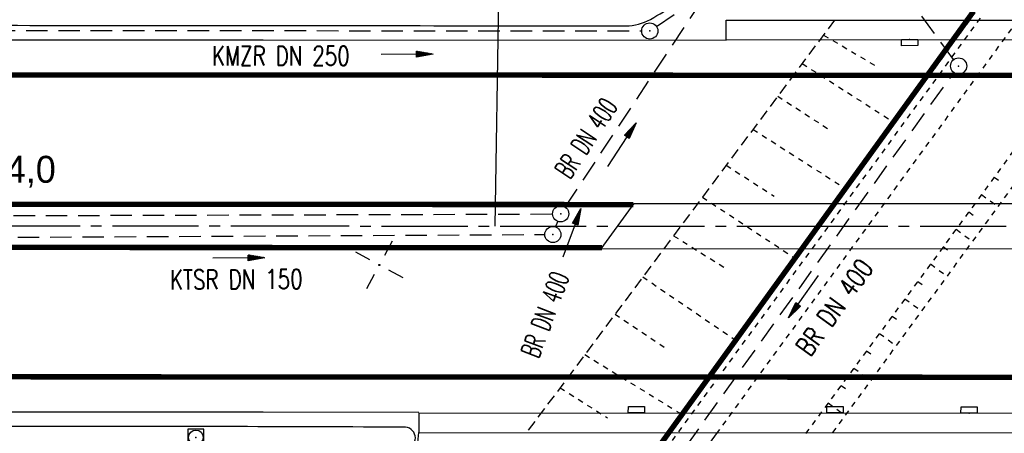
# Model space of a CAD drawing. Extents: x 0 to 1135, y 0 to 420.
# Tile 24 of 79: x 424 to 516, y 201 to 239. Entities that reach past the tile are written whole.
import ezdxf
from ezdxf.enums import TextEntityAlignment as Align

# ---------------------------------------------------------------- set-up
doc = ezdxf.new("R2010")
doc.units = 0
doc.header["$LTSCALE"] = 2
doc.header["$MEASUREMENT"] = 0
for name, pattern in [('ACAD_ISO03W100', [0.5, 0.25, -0.25]), ('ACHSE', [5.5, 4, -0.5, 0.5, -0.5]), ('AUSGEZOGEN', [0]), ('GESTRICH-X2', [1.5, 1, -0.5]), ('GESTRICHELT', [0.75, 0.5, -0.25])]:
    doc.linetypes.add(name, pattern=pattern)
doc.layers.get('0').update_dxf_attribs({"color": 8, "linetype": 'AUSGEZOGEN'})
for name, color, linetype in [('ACHSETOP', 250, 'ACHSE'), ('BAUWOTOP', 250, 'AUSGEZOGEN'), ('BAUWUTOP', 250, 'GESTRICHELT'), ('Bestand', 8, 'CONTINUOUS'), ('BOESCHG', 8, 'AUSGEZOGEN'), ('DURCHL', 200, 'GESTRICH-X2'), ('FBRTOP', 8, 'AUSGEZOGEN'), ('GRENZL-BAB', 7, 'AUSGEZOGEN'), ('HEKT_B', 250, 'CONTINUOUS'), ('KANAL', 200, 'GESTRICH-X2'), ('MULDE', 8, 'AUSGEZOGEN'), ('NETZ', 250, 'AUSGEZOGEN'), ('NZ', 8, 'AUSGEZOGEN'), ('PFEIL', 200, 'CONTINUOUS'), ('SCHSYMBOL', 200, 'AUSGEZOGEN'), ('SIGNATUR', 8, 'AUSGEZOGEN'), ('TEXTO', 200, 'CONTINUOUS')]:
    doc.layers.add(name, color=color, linetype=linetype)
doc.styles.add('ROMANS', font='romans.shx', dxfattribs={"width": 0.8})
doc.styles.add('UNIR-H', font='unir_h.shx', dxfattribs={"width": 0.8})

# ---------------------------------------------------------------- blocks, each defined once
blk = doc.blocks.new('IKR')
at = {"color": 0}
for p, q in [((0, 1), (0, 2.5)), ((-2.5, 0), (-1, 0)), ((1, 0), (2.5, 0)), ((0, -2.5), (0, -1))]:
    blk.add_line(p, q, dxfattribs=at)
blk.add_circle((0, 0), 0.05, dxfattribs=at)
blk.add_point((0, 0), dxfattribs=at)
blk = doc.blocks.new('30S')
at = {"color": 0}
for p, q in [((-0.751, -0.583), (-0.751, 0)), ((-0.751, 0), (0.751, 0)), ((0.751, 0), (0.751, -0.583)), ((0.751, -0.583), (-0.751, -0.583))]:
    blk.add_line(p, q, dxfattribs=at)
blk.add_point((0, 0), dxfattribs=at)
blk = doc.blocks.new('GST')
at = {"color": 0}
blk.add_circle((0, 0), 0.75, dxfattribs=at)
blk.add_point((0, 0), dxfattribs=at)
blk = doc.blocks.new('10')
blk.add_blockref('GST', (0, 0))
blk = doc.blocks.new('20')
blk.add_lwpolyline([(-0.754, -0.751), (0.754, -0.751), (0.754, 0.75), (-0.754, 0.75)], close=True)
blk.add_circle((0, 0), 0.676)
blk.add_point((0, 0))
blk = doc.blocks.new('PFEIL2')
at = {"color": 0}
for p, q in [((0.88, 0.002), (-2.401, -0.012)), ((0.881, -0.271), (0.879, 0.276)), ((0.879, 0.276), (2.429, 0.009)), ((0.911, 0.27), (0.879, 0.265)), ((0.965, 0.261), (0.879, 0.246)), ((1.019, 0.252), (0.879, 0.228)), ((1.073, 0.242), (0.879, 0.209)), ((1.127, 0.233), (0.879, 0.191)), ((1.181, 0.224), (0.879, 0.172)), ((1.235, 0.214), (0.879, 0.154)), ((1.289, 0.205), (0.879, 0.135)), ((1.343, 0.196), (0.879, 0.117)), ((1.397, 0.187), (0.879, 0.098)), ((1.451, 0.177), (0.879, 0.08)), ((1.505, 0.168), (0.879, 0.061)), ((1.559, 0.159), (0.88, 0.043)), ((1.613, 0.149), (0.88, 0.024)), ((1.668, 0.14), (0.88, 0.006)), ((1.722, 0.131), (0.88, -0.013)), ((1.776, 0.121), (0.88, -0.031)), ((1.83, 0.112), (0.88, -0.05)), ((1.884, 0.103), (0.88, -0.068)), ((1.938, 0.094), (0.88, -0.087)), ((1.992, 0.084), (0.88, -0.105)), ((2.046, 0.075), (0.88, -0.124)), ((2.1, 0.066), (0.88, -0.142)), ((2.154, 0.056), (0.88, -0.161)), ((2.208, 0.047), (0.88, -0.179)), ((2.262, 0.038), (0.881, -0.198)), ((2.316, 0.029), (0.881, -0.216)), ((2.37, 0.019), (0.881, -0.235)), ((2.424, 0.01), (0.881, -0.253)), ((2.429, 0.009), (0.881, -0.271))]:
    blk.add_line(p, q, dxfattribs=at)

msp = doc.modelspace()

# ---------------------------------------------------------------- linework, layer by layer
at = {"layer": 'ACHSETOP'}
msp.add_lwpolyline([(25, 220.371), (47.007, 220.371), (97.007, 220.371), (147.007, 220.371), (172.006, 220.371), (197.006, 220.371), (222.006, 220.371), (247.006, 220.371), (250.479, 220.371), (272.005, 220.37), (297.005, 220.366), (322.006, 220.36), (347.006, 220.351), (350.474, 220.35), (372.005, 220.341), (397.005, 220.33), (422.005, 220.32), (447.005, 220.309), (497.004, 220.287), (622.005, 220.234), (797.005, 220.158), (922.005, 220.105), (950, 220.093)], dxfattribs=at)
at = {"layer": 'BAUWOTOP'}
for p, q in [((490.005, 237.598), (490.006, 239.408)), ((490.006, 239.408), (624.037, 239.338)), ((490.005, 237.598), (624.036, 237.528)), ((478.386, 218.198), (481.473, 222.398)), ((481.473, 222.398), (608.005, 222.327)), ((604.807, 218.089), (478.386, 218.198)), ((461.466, 202.985), (461.465, 201.16)), ((461.466, 202.985), (596.099, 202.907)), ((461.465, 201.16), (596.098, 201.082))]:
    msp.add_line(p, q, dxfattribs=at)
at = {"layer": 'BAUWUTOP'}
msp.add_line((500.078, 239.403), (471.471, 201.155), dxfattribs=at)
at = {"layer": 'Bestand', "linetype": 'ACAD_ISO03W100'}
for p, q in [((499.044, 238.02), (503.955, 235.125)), ((497.063, 235.371), (505.676, 229.861)), ((494.797, 232.341), (499.564, 229.254)), ((492.5, 229.271), (501.197, 223.7)), ((490.01, 225.941), (494.448, 223.077)), ((514.903, 224.841), (515.673, 224.28)), ((513.726, 223.224), (515.262, 222.106)), ((487.796, 222.982), (496.503, 217.244)), ((512.544, 221.611), (513.309, 221.047)), ((511.356, 220.002), (512.892, 218.869)), ((485.119, 219.403), (490.083, 216.3)), ((510.169, 218.392), (510.94, 217.823)), ((508.982, 216.782), (510.53, 215.641)), ((482.262, 215.583), (490.981, 209.65)), ((507.795, 215.173), (508.572, 214.6)), ((506.608, 213.563), (508.167, 212.413)), ((479.681, 212.131), (484.558, 208.876)), ((505.421, 211.954), (506.203, 211.376)), ((504.234, 210.344), (505.805, 209.185)), ((503.047, 208.735), (503.835, 208.153)), ((476.872, 208.377), (485.985, 202.779)), ((501.859, 207.125), (503.442, 205.958)), ((474.578, 205.31), (478.984, 202.501)), ((500.672, 205.515), (501.467, 204.929)), ((499.485, 203.906), (501.08, 202.73))]:
    msp.add_line(p, q, dxfattribs=at)
at = {"layer": 'Bestand'}
msp.add_line((498.298, 202.296), (498.3, 202.295), dxfattribs=at)
at = {"layer": 'Bestand', "linetype": 'Continuous'}
for p, q in [((484.801, 201.15), (484.307, 200.486)), ((489.162, 201.146), (484.494, 194.779))]:
    msp.add_line(p, q, dxfattribs=at)
at = {"layer": 'Bestand', "linetype": 'ACAD_ISO03W100', "flags": 128}
for points in [[(513.59, 239.586), (484.506, 199.767)], [(512.609, 239.396), (484.801, 201.15)], [(517.076, 239.394), (489.162, 201.146)]]:
    msp.add_lwpolyline(points, dxfattribs=at)
at = {"layer": 'Bestand', "linetype": 'ACAD_ISO03W100'}
for points in [[(525.502, 239.389), (513.112, 222.381), (497.347, 201.004)], [(499.915, 201.139), (527.911, 239.388)]]:
    msp.add_lwpolyline(points, dxfattribs=at)
at = {"layer": 'BOESCHG'}
msp.add_lwpolyline([(240.26, 195.624, 0.000002), (211.79, 195.527, 0.000005), (200.503, 195.488, 0.000082)], format="xyb", dxfattribs=at)
at = {"layer": 'BOESCHG', "flags": 128}
msp.add_lwpolyline([(461.444, 201.157), (461.232, 199.305)], dxfattribs=at)
at = {"layer": 'DURCHL'}
msp.add_line((475.057, 222.067), (487.913, 241.439), dxfattribs=at)
at = {"layer": 'FBRTOP', "const_width": 0.5}
for points in [[(159.506, 218.371, 0.000005), (172.006, 218.371, 0.000002), (185.995, 218.371, 0.000002), (197.006, 218.371, 0.000005), (209.506, 218.371, -0.000006), (222.006, 218.371, -0.000002), (236.976, 218.371, -0.000002), (247.006, 218.371)], [(250.479, 222.371, -0.000002), (263.664, 222.37, -0.000002), (272.005, 222.37, -0.000033)], [(159.506, 222.371, 0.000005), (172.006, 222.371, 0.000002), (185.995, 222.371, 0.000002), (197.006, 222.371, 0.000005), (209.506, 222.371, -0.000006), (222.006, 222.371, -0.000002), (236.976, 222.371, -0.000003), (247.006, 222.371)], [(277.692, 222.37, -0.00001), (297.005, 222.366, -0.000009), (311.07, 222.363, -0.000011), (322.006, 222.36, -0.00004), (334.506, 222.355, 0.000056), (347.007, 222.351, 0.000011), (348.74, 222.351, -0.000027), (350.474, 222.35, -0.00003), (355.78, 222.348, -0.00001), (372.005, 222.341, -0.000005), (384.506, 222.336, 0.000013), (397.006, 222.33, 0.000004), (409.506, 222.325, -0.000007), (422.006, 222.32, -0.000002), (434.506, 222.314, 0.000003), (447.005, 222.309), (481.396, 222.294, 0)], [(277.691, 218.37, -0.00001), (297.005, 218.366, -0.000009), (311.07, 218.363, -0.000011), (322.005, 218.36, -0.00004), (334.505, 218.355, 0.000056), (347.005, 218.351, 0.000011), (348.739, 218.351, -0.000027), (350.473, 218.35, -0.00003), (355.779, 218.348, -0.00001), (372.004, 218.341, -0.000005), (384.504, 218.336, 0.000013), (397.004, 218.33, 0.000004), (409.504, 218.325, -0.000007), (422.005, 218.32, -0.000002), (434.504, 218.314, 0.000003), (447.004, 218.309), (478.458, 218.295, 0)], [(250.479, 218.371, -0.000002), (263.664, 218.37, -0.000003), (272.005, 218.37, -0.000033)]]:
    msp.add_lwpolyline(points, format="xyb", dxfattribs=at)
at = {"layer": 'FBRTOP'}
for points in [[(25, 237.621), (47.007, 237.621), (97.007, 237.621), (147.007, 237.621), (172.006, 237.621), (197.006, 237.621), (222.006, 237.621), (247.006, 237.621), (250.48, 237.621), (272.006, 237.62), (297.008, 237.616), (322.01, 237.61), (347.012, 237.601), (350.478, 237.6), (372.012, 237.591), (397.013, 237.58), (422.013, 237.57), (447.012, 237.559), (490.005, 237.54)], [(25, 203.121), (47.007, 203.121), (97.007, 203.121), (147.007, 203.121), (172.005, 203.121), (197.006, 203.121), (222.006, 203.121), (247.006, 203.121), (250.479, 203.121), (272.005, 203.12), (297.002, 203.116), (322.001, 203.11), (347, 203.101), (350.47, 203.1), (371.998, 203.091), (396.997, 203.08), (421.998, 203.07), (446.997, 203.059), (461.466, 203.053)]]:
    msp.add_lwpolyline(points, dxfattribs=at)
at = {"layer": 'FBRTOP', "const_width": 0.5}
for points in [[(25, 234.371), (47.007, 234.371), (97.007, 234.371), (147.007, 234.371), (172.006, 234.371), (197.006, 234.371), (222.006, 234.371), (247.006, 234.371), (250.48, 234.371), (272.006, 234.37), (297.007, 234.366), (322.009, 234.36), (347.011, 234.351), (350.477, 234.35), (372.01, 234.341), (397.011, 234.33), (422.011, 234.32), (447.011, 234.309), (497.01, 234.287), (622.011, 234.234)], [(25, 206.371), (47.007, 206.371), (97.007, 206.371), (147.007, 206.371), (172.005, 206.371), (197.006, 206.371), (222.006, 206.371), (247.006, 206.371), (250.479, 206.371), (272.005, 206.37), (297.003, 206.366), (322.002, 206.36), (347.001, 206.351), (350.471, 206.35), (371.999, 206.341), (396.998, 206.33), (421.999, 206.32), (446.999, 206.309), (496.998, 206.287), (621.999, 206.234)]]:
    msp.add_lwpolyline(points, dxfattribs=at)
at = {"layer": 'GRENZL-BAB', "const_width": 0.5}
msp.add_lwpolyline([(483.949, 200.124), (512.983, 240.223)], dxfattribs=at)
at = {"layer": 'KANAL'}
for p, q in [((511.123, 235.744), (499.923, 250.968)), ((475.057, 222.067), (487.913, 241.439)), ((483.536, 238.797), (487.71, 241.656)), ((421.986, 238.438), (482.153, 238.408)), ((486.285, 199.865), (511.14, 234.528)), ((375.819, 221.126), (473.889, 221.419)), ((474.158, 220.207), (474.37, 220.732)), ((376.214, 219.03), (473.142, 219.513))]:
    msp.add_line(p, q, dxfattribs=at)
at = {"layer": 'MULDE'}
for points in [[(480.68, 238.873, 0.128512), (482.971, 239.472, 0.04407), (487.556, 242.611, 0.009393), (490.322, 244.974, -0.009446), (493.015, 247.276, -0.008603), (493.557, 247.706, -0.000959), (493.949, 248.005, -0.003471)], [(421.951, 238.92, 0.000089), (439.95, 238.903, 0.000046), (480.681, 238.873)], [(460.238, 201.648, 0.000151), (444.565, 201.698, 0.000622), (440.756, 201.704, 0.000012), (385.74, 201.721, -0.000116), (379.915, 201.724, -0.000115), (341.837, 201.762, 0.000171), (316.222, 201.785, 0), (316.172, 201.785, -0.000012)]]:
    msp.add_lwpolyline(points, format="xyb", dxfattribs=at)
msp.add_arc((460.134, 200.649), 1.005, 275.64728, 84.02778, dxfattribs=at)
at = {"layer": 'NZ'}
msp.add_line((468.54, 220.299), (470.045, 312.057), dxfattribs=at)

# ---------------------------------------------------------------- block references
at = {"layer": 'NETZ', "rotation": 151.5965}
msp.add_blockref('IKR', (457.797, 216.691), dxfattribs=at)
at = {"layer": 'PFEIL'}
for p, rotation in [((460.357, 236.233), 359.9697354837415), ((480.294, 227.83), 56.41573548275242), ((475.668, 219.662), 69.32533548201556), ((444.745, 217.332), 0.2829354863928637), ((497.199, 213.76), 234.3374354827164)]:
    msp.add_blockref('PFEIL2', p, dxfattribs=dict(at, rotation=rotation))
at = {"layer": 'SCHSYMBOL'}
for name, p, rotation in [('10', (482.908, 238.395), 359.9754354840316), ('30S', (507.038, 237.607), 0.5697320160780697), ('10', (511.587, 235.145), 359.9754354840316), ('10', (474.635, 221.44), 359.9754354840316), ('10', (473.908, 219.513), 359.9754354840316), ('30S', (481.668, 202.983), 179.9921848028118), ('30S', (500.105, 202.974), 179.9741129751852), ('30S', (512.561, 202.96), 179.9331199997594), ('20', (440.755, 200.704), 359.9754354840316)]:
    msp.add_blockref(name, p, dxfattribs=dict(at, rotation=rotation))
at = {"layer": 'SIGNATUR'}
for p, rotation in [((481.668, 202.983), 179.9921848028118), ((500.105, 202.974), 179.9741129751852), ((512.561, 202.96), 179.9331199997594)]:
    msp.add_blockref('30S', p, dxfattribs=dict(at, rotation=rotation))

# ---------------------------------------------------------------- texts
at = {"layer": 'DURCHL', "style": 'ROMANS', "width": 0.6}
msp.add_text('BR DN 400', height=1.8, rotation=56.41574, dxfattribs=at).set_placement((477.749, 227.958), align=Align.CENTER)
at = {"layer": 'HEKT_B', "style": 'UNIR-H'}
msp.add_text('km 404,0', height=2.5, rotation=359.97544, dxfattribs=at).set_placement((413.997, 224.319))
at = {"layer": 'TEXTO', "style": 'ROMANS'}
for s, rotation, width, p in [('KMZR DN 250', 359.96974, 0.75, (448.648, 235.192)), ('KTSR DN 150', 0.28294, 0.75, (444.512, 214.453)), ('BR DN 400', 54.33744, 0.75, (500.779, 212.238)), ('BR DN 400', 69.32534, 0.6, (474.019, 211.773))]:
    msp.add_text(s, height=1.8, rotation=rotation, dxfattribs=dict(at, width=width)).set_placement(p, align=Align.CENTER)

doc.saveas('drawing.dxf')
